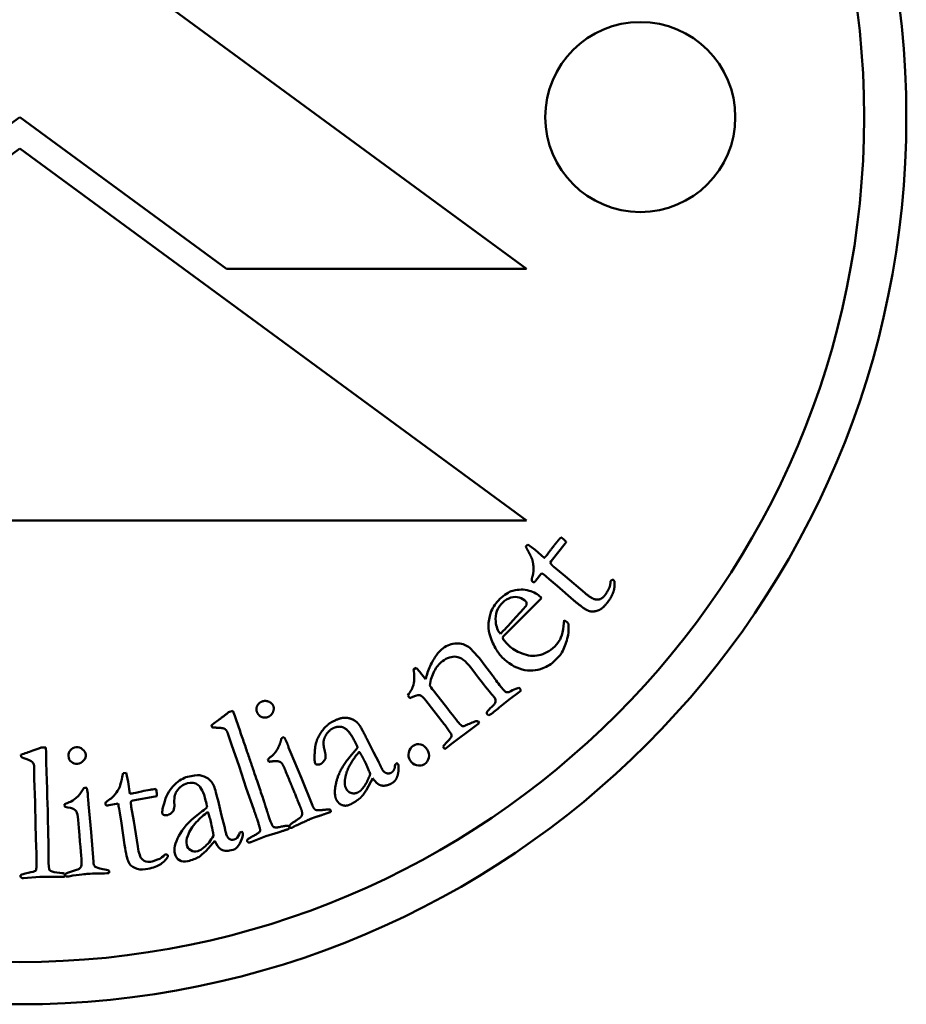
# Model space of a CAD drawing. Header units: millimetres. Extents: x 1031 to 5373, y 1464 to 3266.
# Tile 4 of 8: x 3164 to 3185, y 1737 to 1761. Entities that reach past the tile are written whole.
import ezdxf

# ---------------------------------------------------------------- set-up
doc = ezdxf.new("R2010")
doc.units = ezdxf.units.MM
doc.layers.add('Visibile (ISO)', color=7, linetype='Continuous', lineweight=50)

msp = doc.modelspace()

# ---------------------------------------------------------------- linework, layer by layer
at = {"layer": 'Visibile (ISO)'}
for p, q in [((3176.107, 1754.762), (3164.107, 1763.563)), ((3159.204, 1754.763), (3164.102, 1758.355)), ((3164.102, 1758.355), (3169, 1754.762)), ((3152.107, 1748.81), (3164.107, 1757.61)), ((3164.107, 1757.61), (3176.108, 1748.81)), ((3169, 1754.762), (3176.107, 1754.762)), ((3176.108, 1748.81), (3152.107, 1748.81)), ((3176.09, 1748.187), (3176.139, 1748.241)), ((3176.139, 1748.241), (3176.313, 1748.108)), ((3177.024, 1748.262), (3176.689, 1747.841)), ((3177.049, 1748.291), (3177.024, 1748.262)), ((3176.313, 1748.108), (3176.527, 1747.919)), ((3176.689, 1747.841), (3176.666, 1747.806)), ((3176.755, 1747.706), (3177.024, 1747.489)), ((3176.442, 1747.533), (3176.327, 1747.385)), ((3176.469, 1747.561), (3176.442, 1747.533)), ((3176.643, 1747.421), (3176.572, 1747.481)), ((3177.024, 1747.489), (3177.487, 1747.092)), ((3176.327, 1747.385), (3176.318, 1747.369)), ((3176.833, 1747.263), (3176.643, 1747.421)), ((3177.223, 1746.92), (3176.833, 1747.263)), ((3178.096, 1747.369), (3178.11, 1747.385)), ((3178.175, 1747.391), (3178.186, 1747.379)), ((3175.809, 1746.316), (3176.465, 1746.971)), ((3176.465, 1746.971), (3176.443, 1746.993)), ((3175.685, 1746.194), (3175.809, 1746.316)), ((3177.002, 1746.446), (3176.976, 1746.232)), ((3177.075, 1746.39), (3177.002, 1746.446)), ((3175.563, 1746.202), (3175.487, 1746.127)), ((3175.603, 1745.939), (3175.585, 1745.954)), ((3175.62, 1745.922), (3175.603, 1745.939)), ((3175.696, 1745.841), (3175.62, 1745.922)), ((3175.31, 1745.128), (3175.098, 1745.404)), ((3173.494, 1745.322), (3173.431, 1745.277)), ((3173.689, 1745.081), (3173.595, 1745.203)), ((3174.786, 1745.328), (3174.895, 1745.179)), ((3174.895, 1745.179), (3174.967, 1745.084)), ((3173.716, 1745.05), (3173.689, 1745.081)), ((3173.293, 1744.667), (3173.344, 1744.601)), ((3174.243, 1744.347), (3173.925, 1744.749)), ((3175.696, 1744.566), (3175.94, 1744.747)), ((3175.951, 1744.827), (3175.939, 1744.841)), ((3175.94, 1744.747), (3175.975, 1744.774)), ((3173.724, 1744.545), (3174.158, 1743.988)), ((3175.462, 1744.376), (3175.696, 1744.566)), ((3169.051, 1744.266), (3169.154, 1744.302)), ((3169.154, 1744.302), (3169.196, 1744.181)), ((3175.176, 1744.223), (3175.217, 1744.192)), ((3168.66, 1743.911), (3168.643, 1743.96)), ((3174.794, 1743.864), (3174.986, 1744.011)), ((3174.986, 1744.011), (3174.959, 1744.05)), ((3169.116, 1743.508), (3169.032, 1743.765)), ((3174.229, 1743.892), (3174.276, 1743.823)), ((3174.394, 1743.566), (3174.794, 1743.864)), ((3169.298, 1742.988), (3169.116, 1743.508)), ((3170.338, 1743.67), (3170.365, 1743.679)), ((3172.319, 1743.652), (3172.48, 1743.324)), ((3164.132, 1743.26), (3164.134, 1743.209)), ((3164.722, 1743.434), (3164.613, 1743.431)), ((3164.726, 1743.307), (3164.722, 1743.434)), ((3170.472, 1743.436), (3170.519, 1743.323)), ((3170.519, 1743.323), (3170.776, 1742.71)), ((3172.48, 1743.324), (3172.605, 1743.087)), ((3174.152, 1743.416), (3174.175, 1743.395)), ((3174.175, 1743.395), (3174.22, 1743.43)), ((3170.002, 1743.092), (3169.978, 1743.155)), ((3172.99, 1742.982), (3172.997, 1743.026)), ((3164.445, 1742.958), (3164.448, 1742.688)), ((3166.626, 1742.836), (3166.553, 1742.827)), ((3166.67, 1742.623), (3166.626, 1742.836)), ((3169.47, 1742.468), (3169.298, 1742.988)), ((3164.448, 1742.688), (3164.467, 1742.138)), ((3166.71, 1742.34), (3166.67, 1742.623)), ((3170.776, 1742.71), (3171.039, 1742.057)), ((3172.463, 1742.706), (3172.315, 1742.428)), ((3165.692, 1742.477), (3165.663, 1742.477)), ((3169.647, 1741.966), (3169.47, 1742.468)), ((3164.467, 1742.138), (3164.476, 1741.59)), ((3165.166, 1742.094), (3165.169, 1742.026)), ((3165.732, 1742.092), (3165.721, 1742.214)), ((3165.794, 1741.43), (3165.732, 1742.092)), ((3166.21, 1742.065), (3166.393, 1742.102)), ((3166.393, 1742.102), (3166.432, 1742.106)), ((3166.741, 1742.163), (3166.781, 1742.175)), ((3166.781, 1742.175), (3167.31, 1742.275)), ((3167.31, 1742.275), (3167.348, 1742.281)), ((3168.883, 1741.824), (3168.8, 1742.18)), ((3166.192, 1742.06), (3166.21, 1742.065)), ((3166.458, 1741.978), (3166.472, 1741.886)), ((3166.472, 1741.886), (3166.514, 1741.643)), ((3166.806, 1741.689), (3166.744, 1742.029)), ((3166.514, 1741.643), (3166.586, 1741.128)), ((3166.897, 1741.086), (3166.806, 1741.689)), ((3168.951, 1741.565), (3168.883, 1741.824)), ((3164.476, 1741.59), (3164.494, 1741.057)), ((3165.85, 1740.729), (3165.794, 1741.43)), ((3169.319, 1741.418), (3169.303, 1741.376)), ((3170.222, 1741.425), (3169.934, 1741.336)), ((3168.52, 1740.988), (3168.727, 1741.226)), ((3169.934, 1741.336), (3169.574, 1741.193)), ((3167.561, 1740.903), (3167.54, 1740.899)), ((3167.614, 1740.848), (3167.614, 1740.864)), ((3164.193, 1740.342), (3164.58, 1740.371)), ((3164.58, 1740.371), (3164.881, 1740.37))]:
    msp.add_line(p, q, dxfattribs=at)
for centre, radius in [((3164.102, 1758.355), 21), ((3164.102, 1758.355), 20), ((3178.802, 1758.355), 2.25)]:
    msp.add_circle(centre, radius, dxfattribs=at)
for centre, start, end in [((3175.521, 1746.237), 49.8118, 54.385), ((3164.849, 1741.721), 9.086, 13.6593)]:
    msp.add_arc(centre, 1.629, start, end, dxfattribs=at)
for points, degree in [([(3176.832, 1748.305), (3176.863, 1748.34), (3176.923, 1748.408)], 2), ([(3176.923, 1748.408), (3176.962, 1748.382), (3176.984, 1748.363)], 2), ([(3176.984, 1748.363), (3177.006, 1748.345), (3177.049, 1748.291)], 2), ([(3176.158, 1748.058), (3176.108, 1748.148), (3176.09, 1748.187)], 2), ([(3176.565, 1747.959), (3176.603, 1748.005), (3176.704, 1748.141)], 2), ([(3176.704, 1748.141), (3176.769, 1748.229), (3176.832, 1748.305)], 2), ([(3176.241, 1747.886), (3176.222, 1747.936), (3176.158, 1748.058)], 2), ([(3176.527, 1747.919), (3176.558, 1747.952), (3176.565, 1747.959)], 2), ([(3176.256, 1747.513), (3176.274, 1747.576), (3176.269, 1747.787), (3176.241, 1747.886)], 2), ([(3176.666, 1747.806), (3176.698, 1747.755), (3176.755, 1747.706)], 2), ([(3176.254, 1747.355), (3176.232, 1747.373), (3176.226, 1747.422), (3176.256, 1747.513)], 2), ([(3176.318, 1747.369), (3176.301, 1747.349), (3176.266, 1747.345), (3176.254, 1747.355)], 2), ([(3177.95, 1747.02), (3177.989, 1747.066), (3178.068, 1747.216)], 2), ([(3178.186, 1747.379), (3178.205, 1747.233), (3178.115, 1746.973), (3177.977, 1746.81)], 2), ([(3178.068, 1747.216), (3178.09, 1747.262), (3178.096, 1747.369)], 2), ([(3175.783, 1747.142), (3175.681, 1747.115), (3175.579, 1747.051), (3175.476, 1746.95)], 3), ([(3177.487, 1747.092), (3177.672, 1746.936), (3177.772, 1746.933)], 2), ([(3177.772, 1746.933), (3177.872, 1746.927), (3177.95, 1747.02)], 2), ([(3175.476, 1746.95), (3175.383, 1746.858), (3175.314, 1746.762), (3175.272, 1746.662)], 3), ([(3175.376, 1746.419), (3175.359, 1746.589), (3175.415, 1746.737), (3175.542, 1746.862)], 3), ([(3176.109, 1746.814), (3176.105, 1746.798), (3176.082, 1746.767), (3176.04, 1746.721)], 3), ([(3176.084, 1746.899), (3176.1, 1746.883), (3176.108, 1746.855), (3176.109, 1746.814)], 3), ([(3177.977, 1746.81), (3177.88, 1746.695), (3177.649, 1746.635), (3177.467, 1746.714), (3177.223, 1746.92)], 2), ([(3175.272, 1746.662), (3175.243, 1746.593), (3175.221, 1746.5), (3175.207, 1746.383)], 3), ([(3176.04, 1746.721), (3175.779, 1746.431), (3175.62, 1746.258), (3175.563, 1746.202)], 3), ([(3175.207, 1746.383), (3175.198, 1746.299), (3175.206, 1746.213), (3175.232, 1746.124)], 3), ([(3175.487, 1746.127), (3175.426, 1746.19), (3175.388, 1746.288), (3175.376, 1746.419)], 3), ([(3177.098, 1746.363), (3177.091, 1746.372), (3177.083, 1746.382), (3177.075, 1746.39)], 3), ([(3175.534, 1746.035), (3175.584, 1746.091), (3175.634, 1746.144), (3175.685, 1746.194)], 3), ([(3175.585, 1745.954), (3175.574, 1745.965), (3175.557, 1745.992), (3175.534, 1746.035)], 3), ([(3174.127, 1745.778), (3174.079, 1745.741), (3174.039, 1745.703), (3174.008, 1745.664)], 3), ([(3174.117, 1745.475), (3174.224, 1745.558), (3174.332, 1745.593), (3174.442, 1745.581)], 3), ([(3174.442, 1745.581), (3174.55, 1745.57), (3174.665, 1745.486), (3174.786, 1745.328)], 3), ([(3176.773, 1745.486), (3176.859, 1745.571), (3176.916, 1745.636), (3176.944, 1745.683)], 3), ([(3176.496, 1745.308), (3176.603, 1745.35), (3176.695, 1745.409), (3176.773, 1745.486)], 3), ([(3173.431, 1745.277), (3173.455, 1745.146), (3173.453, 1745.027), (3173.427, 1744.92)], 3), ([(3173.595, 1745.203), (3173.576, 1745.228), (3173.543, 1745.267), (3173.494, 1745.322)], 3), ([(3173.737, 1745.125), (3173.73, 1745.095), (3173.723, 1745.07), (3173.716, 1745.05)], 3), ([(3173.427, 1744.92), (3173.409, 1744.843), (3173.365, 1744.759), (3173.293, 1744.667)], 3), ([(3173.925, 1744.749), (3173.893, 1744.79), (3173.857, 1744.84), (3173.815, 1744.9)], 3), ([(3174.967, 1745.084), (3175.141, 1744.861), (3175.251, 1744.723), (3175.298, 1744.67)], 3), ([(3175.605, 1744.752), (3175.581, 1744.77), (3175.535, 1744.822), (3175.47, 1744.907)], 3), ([(3173.344, 1744.601), (3173.444, 1744.656), (3173.523, 1744.678), (3173.583, 1744.669)], 3), ([(3173.583, 1744.669), (3173.619, 1744.662), (3173.666, 1744.621), (3173.724, 1744.545)], 3), ([(3175.298, 1744.67), (3175.32, 1744.647), (3175.334, 1744.631), (3175.342, 1744.622)], 3), ([(3175.689, 1744.741), (3175.653, 1744.737), (3175.625, 1744.741), (3175.605, 1744.752)], 3), ([(3175.939, 1744.841), (3175.903, 1744.849), (3175.82, 1744.815), (3175.689, 1744.741)], 3), ([(3175.975, 1744.774), (3175.968, 1744.797), (3175.96, 1744.815), (3175.951, 1744.827)], 3), ([(3169.723, 1744.27), (3169.693, 1744.342), (3169.759, 1744.487), (3169.836, 1744.519)], 2), ([(3169.836, 1744.519), (3169.915, 1744.552), (3170.081, 1744.486), (3170.108, 1744.421)], 2), ([(3170.108, 1744.421), (3170.135, 1744.356), (3170.066, 1744.19), (3169.987, 1744.157)], 2), ([(3175.285, 1744.398), (3175.227, 1744.347), (3175.188, 1744.302), (3175.167, 1744.261)], 3), ([(3175.342, 1744.622), (3175.357, 1744.602), (3175.368, 1744.573), (3175.375, 1744.532)], 3), ([(3168.763, 1744.048), (3168.862, 1744.121), (3169.051, 1744.266)], 2), ([(3169.196, 1744.181), (3169.816, 1742.39), (3169.926, 1742.04)], 2), ([(3169.987, 1744.157), (3169.907, 1744.124), (3169.758, 1744.186), (3169.723, 1744.27)], 2), ([(3174.548, 1743.966), (3174.506, 1744.01), (3174.404, 1744.137), (3174.243, 1744.347)], 3), ([(3175.167, 1744.261), (3175.168, 1744.243), (3175.171, 1744.23), (3175.176, 1744.223)], 3), ([(3175.217, 1744.192), (3175.294, 1744.244), (3175.376, 1744.306), (3175.462, 1744.376)], 3), ([(3168.643, 1743.96), (3168.697, 1744.001), (3168.763, 1744.048)], 2), ([(3171.103, 1743.053), (3171.075, 1743.106), (3171.109, 1743.6), (3171.359, 1743.966), (3171.488, 1744.033)], 2), ([(3171.488, 1744.033), (3171.663, 1744.123), (3171.867, 1744.147), (3172.081, 1744.056), (3172.144, 1743.968)], 2), ([(3172.144, 1743.968), (3172.176, 1743.929), (3172.319, 1743.652)], 2), ([(3174.158, 1743.988), (3174.188, 1743.95), (3174.211, 1743.917), (3174.229, 1743.892)], 3), ([(3174.593, 1743.938), (3174.581, 1743.94), (3174.566, 1743.949), (3174.548, 1743.966)], 3), ([(3174.959, 1744.05), (3174.936, 1744.062), (3174.91, 1744.062), (3174.881, 1744.049)], 3), ([(3168.846, 1743.898), (3168.712, 1743.904), (3168.66, 1743.911)], 2), ([(3169.032, 1743.765), (3169.006, 1743.841), (3168.936, 1743.891), (3168.846, 1743.898)], 2), ([(3171.522, 1743.887), (3171.379, 1743.813), (3171.314, 1743.639)], 2), ([(3172.034, 1743.587), (3171.899, 1743.848), (3171.659, 1743.957), (3171.522, 1743.887)], 2), ([(3170.108, 1743.262), (3170.171, 1743.328), (3170.28, 1743.539), (3170.302, 1743.649)], 2), ([(3170.302, 1743.649), (3170.324, 1743.664), (3170.338, 1743.67)], 2), ([(3170.365, 1743.679), (3170.418, 1743.58), (3170.437, 1743.534)], 2), ([(3170.437, 1743.534), (3170.442, 1743.522), (3170.472, 1743.436)], 2), ([(3171.314, 1743.639), (3171.274, 1743.53), (3171.335, 1743.316)], 2), ([(3172.106, 1743.437), (3172.076, 1743.506), (3172.034, 1743.587)], 2), ([(3174.221, 1743.561), (3174.185, 1743.523), (3174.155, 1743.488), (3174.131, 1743.456)], 3), ([(3174.22, 1743.43), (3174.245, 1743.449), (3174.303, 1743.494), (3174.394, 1743.566)], 3), ([(3164.273, 1743.309), (3164.222, 1743.292), (3164.175, 1743.276), (3164.132, 1743.26)], 3), ([(3164.613, 1743.431), (3164.464, 1743.376), (3164.351, 1743.335), (3164.273, 1743.309)], 3), ([(3164.783, 1741.045), (3164.783, 1741.289), (3164.764, 1742.043), (3164.726, 1743.307)], 3), ([(3169.978, 1743.155), (3170.099, 1743.25), (3170.108, 1743.262)], 2), ([(3171.335, 1743.316), (3171.351, 1743.257), (3171.348, 1743.177)], 2), ([(3172.148, 1743.333), (3172.035, 1743.213), (3171.829, 1742.852), (3171.807, 1742.674)], 2), ([(3171.908, 1743.192), (3172.073, 1743.388), (3172.106, 1743.437)], 2), ([(3172.232, 1743.187), (3172.204, 1743.242), (3172.148, 1743.333)], 2), ([(3174.131, 1743.456), (3174.139, 1743.438), (3174.145, 1743.425), (3174.152, 1743.416)], 3), ([(3164.134, 1743.209), (3164.165, 1743.194), (3164.223, 1743.171), (3164.307, 1743.141)], 3), ([(3170.303, 1743.071), (3170.283, 1743.091), (3170.164, 1743.12), (3170.002, 1743.092)], 2), ([(3170.394, 1742.892), (3170.333, 1743.038), (3170.303, 1743.071)], 2), ([(3171.14, 1743.031), (3171.112, 1743.034), (3171.103, 1743.053)], 2), ([(3171.235, 1743.045), (3171.191, 1743.023), (3171.14, 1743.031)], 2), ([(3171.348, 1743.177), (3171.288, 1743.073), (3171.235, 1743.045)], 2), ([(3171.603, 1742.198), (3171.531, 1742.338), (3171.675, 1742.913), (3171.908, 1743.192)], 2), ([(3172.406, 1742.811), (3172.287, 1743.08), (3172.232, 1743.187)], 2), ([(3172.605, 1743.087), (3172.631, 1743.039), (3172.645, 1743.005)], 2), ([(3172.645, 1743.005), (3172.674, 1742.944), (3172.688, 1742.916)], 2), ([(3172.997, 1743.026), (3173.006, 1743.037), (3173.036, 1743.064)], 2), ([(3173.036, 1743.064), (3173.061, 1743.042), (3173.067, 1743.031)], 2), ([(3173.067, 1743.031), (3173.083, 1743.001), (3173.075, 1742.897)], 2), ([(3166.553, 1742.827), (3166.545, 1742.8), (3166.535, 1742.753), (3166.521, 1742.685)], 3), ([(3170.763, 1741.99), (3170.7, 1742.155), (3170.394, 1742.892)], 2), ([(3172.251, 1742.5), (3172.341, 1742.62), (3172.406, 1742.811)], 2), ([(3172.688, 1742.916), (3172.723, 1742.849), (3172.783, 1742.828)], 2), ([(3172.783, 1742.828), (3172.844, 1742.807), (3172.897, 1742.834)], 2), ([(3172.897, 1742.834), (3172.975, 1742.875), (3172.99, 1742.982)], 2), ([(3173.075, 1742.897), (3173.063, 1742.762), (3173.012, 1742.674)], 2), ([(3166.521, 1742.685), (3166.5, 1742.596), (3166.483, 1742.535), (3166.471, 1742.501)], 3), ([(3167.818, 1742.393), (3167.886, 1742.497), (3167.972, 1742.561), (3168.076, 1742.588)], 3), ([(3171.807, 1742.674), (3171.795, 1742.588), (3171.803, 1742.517), (3171.832, 1742.462)], 3), ([(3172.623, 1742.549), (3172.552, 1742.58), (3172.463, 1742.706)], 2), ([(3172.891, 1742.574), (3172.744, 1742.498), (3172.623, 1742.549)], 2), ([(3173.012, 1742.674), (3172.977, 1742.618), (3172.891, 1742.574)], 2), ([(3165.663, 1742.477), (3165.653, 1742.477), (3165.639, 1742.474), (3165.622, 1742.469)], 3), ([(3165.717, 1742.318), (3165.714, 1742.351), (3165.705, 1742.404), (3165.692, 1742.477)], 3), ([(3165.721, 1742.214), (3165.719, 1742.275), (3165.717, 1742.309), (3165.717, 1742.318)], 3), ([(3166.764, 1742.346), (3166.758, 1742.345), (3166.74, 1742.343), (3166.71, 1742.34)], 3), ([(3166.989, 1742.392), (3166.878, 1742.367), (3166.804, 1742.352), (3166.764, 1742.346)], 3), ([(3167.192, 1742.432), (3167.128, 1742.422), (3167.06, 1742.409), (3166.989, 1742.392)], 3), ([(3167.329, 1742.452), (3167.269, 1742.444), (3167.223, 1742.437), (3167.192, 1742.432)], 3), ([(3167.346, 1742.378), (3167.343, 1742.397), (3167.337, 1742.421), (3167.329, 1742.452)], 3), ([(3167.348, 1742.281), (3167.35, 1742.327), (3167.349, 1742.359), (3167.346, 1742.378)], 3), ([(3167.765, 1742.074), (3167.758, 1742.222), (3167.775, 1742.329), (3167.818, 1742.393)], 3), ([(3168.8, 1742.18), (3168.748, 1742.382), (3168.715, 1742.497), (3168.7, 1742.528)], 3), ([(3171.832, 1742.462), (3171.874, 1742.381), (3172.037, 1742.331), (3172.12, 1742.374)], 2), ([(3172.12, 1742.374), (3172.185, 1742.408), (3172.251, 1742.5)], 2), ([(3172.315, 1742.428), (3172.23, 1742.297), (3172.175, 1742.245)], 2), ([(3165.322, 1742.157), (3165.314, 1742.151), (3165.262, 1742.13), (3165.166, 1742.094)], 3), ([(3166.744, 1742.029), (3166.736, 1742.079), (3166.735, 1742.124), (3166.741, 1742.163)], 3), ([(3167.747, 1741.936), (3167.761, 1741.987), (3167.767, 1742.034), (3167.765, 1742.074)], 3), ([(3168.507, 1742.181), (3168.522, 1742.122), (3168.534, 1742.068), (3168.543, 1742.018)], 3), ([(3171.945, 1742.091), (3171.839, 1742.036), (3171.655, 1742.098), (3171.603, 1742.198)], 2), ([(3172.175, 1742.245), (3172.088, 1742.165), (3171.945, 1742.091)], 2), ([(3165.45, 1741.916), (3165.463, 1741.889), (3165.474, 1741.823), (3165.484, 1741.718)], 3), ([(3167.48, 1741.87), (3167.483, 1741.856), (3167.493, 1741.847), (3167.511, 1741.84)], 3), ([(3167.511, 1741.84), (3167.543, 1741.827), (3167.575, 1741.825), (3167.607, 1741.833)], 3), ([(3167.607, 1741.833), (3167.646, 1741.843), (3167.692, 1741.877), (3167.747, 1741.936)], 3), ([(3168.543, 1742.018), (3168.515, 1741.991), (3168.432, 1741.926), (3168.296, 1741.824)], 3), ([(3168.561, 1741.908), (3168.584, 1741.84), (3168.6, 1741.786), (3168.61, 1741.746)], 3), ([(3169.79, 1741.52), (3169.773, 1741.602), (3169.647, 1741.966)], 2), ([(3169.926, 1742.04), (3169.99, 1741.834), (3169.994, 1741.822)], 2), ([(3170.787, 1741.831), (3170.804, 1741.892), (3170.763, 1741.99)], 2), ([(3171.25, 1741.833), (3171.067, 1741.773), (3171.009, 1741.75)], 2), ([(3171.039, 1742.057), (3171.069, 1741.977), (3171.15, 1741.938), (3171.303, 1741.956)], 2), ([(3171.469, 1741.909), (3171.384, 1741.877), (3171.25, 1741.833)], 2), ([(3171.303, 1741.956), (3171.399, 1741.968), (3171.447, 1741.968)], 2), ([(3171.447, 1741.968), (3171.46, 1741.957), (3171.465, 1741.945)], 2), ([(3171.465, 1741.945), (3171.47, 1741.933), (3171.469, 1741.909)], 2), ([(3165.484, 1741.718), (3165.532, 1741.189), (3165.559, 1740.865), (3165.566, 1740.747)], 3), ([(3168.61, 1741.746), (3168.63, 1741.669), (3168.658, 1741.534), (3168.695, 1741.341)], 3), ([(3169.994, 1741.822), (3170.079, 1741.576), (3170.108, 1741.556)], 2), ([(3170.497, 1741.548), (3170.484, 1741.579), (3170.517, 1741.613)], 2), ([(3170.517, 1741.613), (3170.523, 1741.621), (3170.716, 1741.751)], 2), ([(3171.009, 1741.75), (3170.983, 1741.739), (3170.673, 1741.598)], 2), ([(3170.716, 1741.751), (3170.777, 1741.794), (3170.787, 1741.831)], 2), ([(3168.971, 1741.476), (3168.967, 1741.5), (3168.96, 1741.53), (3168.951, 1741.565)], 3), ([(3168.993, 1741.38), (3168.988, 1741.4), (3168.981, 1741.432), (3168.971, 1741.476)], 3), ([(3169.066, 1741.273), (3169.03, 1741.296), (3169.006, 1741.331), (3168.993, 1741.38)], 3), ([(3169.303, 1741.376), (3169.277, 1741.309), (3169.236, 1741.268), (3169.179, 1741.253)], 3), ([(3169.365, 1741.446), (3169.342, 1741.432), (3169.326, 1741.423), (3169.319, 1741.418)], 3), ([(3169.389, 1741.406), (3169.387, 1741.414), (3169.379, 1741.428), (3169.365, 1741.446)], 3), ([(3169.366, 1741.274), (3169.387, 1741.34), (3169.394, 1741.384), (3169.389, 1741.406)], 3), ([(3169.492, 1741.214), (3169.484, 1741.238), (3169.507, 1741.268), (3169.774, 1741.416), (3169.805, 1741.462), (3169.79, 1741.52)], 2), ([(3170.108, 1741.556), (3170.148, 1741.526), (3170.427, 1741.587), (3170.457, 1741.581)], 2), ([(3170.453, 1741.497), (3170.438, 1741.492), (3170.222, 1741.425)], 2), ([(3170.484, 1741.557), (3170.493, 1741.533), (3170.48, 1741.506), (3170.453, 1741.497)], 2), ([(3170.457, 1741.581), (3170.477, 1741.577), (3170.484, 1741.557)], 2), ([(3170.516, 1741.528), (3170.501, 1741.538), (3170.497, 1741.548)], 2), ([(3170.555, 1741.536), (3170.543, 1741.531), (3170.516, 1741.528)], 2), ([(3170.673, 1741.598), (3170.611, 1741.57), (3170.555, 1741.536)], 2), ([(3168.057, 1741.13), (3168.042, 1741.191), (3168.05, 1741.261), (3168.081, 1741.343)], 3), ([(3168.695, 1741.341), (3168.624, 1741.227), (3168.55, 1741.137), (3168.474, 1741.073)], 3), ([(3168.727, 1741.226), (3168.766, 1741.131), (3168.806, 1741.068), (3168.848, 1741.037)], 3), ([(3169.179, 1741.253), (3169.14, 1741.243), (3169.103, 1741.25), (3169.066, 1741.273)], 3), ([(3169.254, 1741.071), (3169.301, 1741.121), (3169.338, 1741.188), (3169.366, 1741.274)], 3), ([(3169.515, 1741.189), (3169.499, 1741.194), (3169.492, 1741.214)], 2), ([(3169.574, 1741.193), (3169.538, 1741.177), (3169.515, 1741.189)], 2), ([(3164.494, 1741.057), (3164.502, 1740.801), (3164.503, 1740.645), (3164.498, 1740.59)], 3), ([(3164.782, 1740.817), (3164.782, 1740.825), (3164.782, 1740.901), (3164.783, 1741.045)], 3), ([(3167.009, 1740.78), (3166.96, 1740.825), (3166.923, 1740.927), (3166.897, 1741.086)], 3), ([(3168.474, 1741.073), (3168.417, 1741.023), (3168.365, 1740.992), (3168.318, 1740.98)], 3), ([(3168.343, 1740.841), (3168.386, 1740.867), (3168.445, 1740.916), (3168.52, 1740.988)], 3), ([(3168.848, 1741.037), (3168.918, 1740.985), (3169.007, 1740.973), (3169.114, 1741.001)], 3), ([(3169.114, 1741.001), (3169.176, 1741.017), (3169.223, 1741.04), (3169.254, 1741.071)], 3), ([(3164.812, 1740.529), (3164.797, 1740.548), (3164.787, 1740.643), (3164.782, 1740.817)], 3), ([(3165.566, 1740.747), (3165.573, 1740.677), (3165.565, 1740.624), (3165.542, 1740.589)], 3), ([(3167.202, 1740.729), (3167.121, 1740.717), (3167.057, 1740.734), (3167.009, 1740.78)], 3), ([(3167.419, 1740.801), (3167.313, 1740.76), (3167.241, 1740.736), (3167.202, 1740.729)], 3), ([(3167.54, 1740.899), (3167.491, 1740.848), (3167.45, 1740.815), (3167.419, 1740.801)], 3), ([(3168.084, 1740.743), (3168.188, 1740.769), (3168.274, 1740.802), (3168.343, 1740.841)], 3), ([(3165.171, 1740.418), (3165.17, 1740.431), (3165.164, 1740.442), (3165.152, 1740.448)], 3), ([(3165.219, 1740.461), (3165.191, 1740.446), (3165.178, 1740.427), (3165.18, 1740.405)], 3), ([(3165.45, 1740.534), (3165.301, 1740.489), (3165.224, 1740.464), (3165.219, 1740.461)], 3), ([(3165.363, 1740.4), (3165.588, 1740.428), (3165.71, 1740.442), (3165.729, 1740.444)], 3), ([(3165.542, 1740.589), (3165.528, 1740.567), (3165.497, 1740.548), (3165.45, 1740.534)], 3), ([(3165.729, 1740.444), (3165.771, 1740.448), (3165.856, 1740.45), (3165.984, 1740.451)], 3), ([(3165.984, 1740.451), (3166.078, 1740.453), (3166.155, 1740.456), (3166.216, 1740.459)], 3), ([(3166.213, 1740.522), (3166.182, 1740.531), (3166.135, 1740.542), (3166.072, 1740.553)], 3), ([(3166.223, 1740.494), (3166.222, 1740.502), (3166.219, 1740.512), (3166.213, 1740.522)], 3), ([(3166.216, 1740.459), (3166.221, 1740.474), (3166.224, 1740.485), (3166.223, 1740.494)], 3), ([(3164.122, 1740.386), (3164.122, 1740.372), (3164.127, 1740.362), (3164.136, 1740.355)], 3), ([(3164.136, 1740.355), (3164.148, 1740.344), (3164.168, 1740.339), (3164.193, 1740.342)], 3), ([(3164.881, 1740.37), (3165.032, 1740.369), (3165.113, 1740.369), (3165.123, 1740.369)], 3), ([(3165.18, 1740.405), (3165.181, 1740.398), (3165.185, 1740.39), (3165.193, 1740.38)], 3), ([(3165.193, 1740.38), (3165.21, 1740.376), (3165.224, 1740.375), (3165.232, 1740.376)], 3), ([(3165.232, 1740.376), (3165.275, 1740.386), (3165.318, 1740.395), (3165.363, 1740.4)], 3)]:
    msp.add_open_spline(points, degree=degree, dxfattribs=at)
for points, knots in [([(3178.11, 1747.385), (3178.118, 1747.396), (3178.129, 1747.402), (3178.153, 1747.404), (3178.165, 1747.4), (3178.175, 1747.391)], [0, 0, 0, 0, 0.004037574, 0.004037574, 0.008075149, 0.008075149, 0.008075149, 0.008075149]), ([(3175.542, 1746.862), (3175.602, 1746.921), (3175.667, 1746.962), (3175.804, 1747.004), (3175.871, 1747.004), (3176.001, 1746.962), (3176.05, 1746.934), (3176.084, 1746.899)], [-0.03888534, -0.03888534, -0.03888534, -0.03888534, -0.02592356, -0.02592356, -0.01296178, -0.01296178, 0, 0, 0, 0]), ([(3176.443, 1746.993), (3176.379, 1747.059), (3176.287, 1747.109), (3176.047, 1747.18), (3175.919, 1747.179), (3175.783, 1747.142)], [-0.09692231, -0.09692231, -0.09692231, -0.09692231, -0.04846115, -0.04846115, 0, 0, 0, 0]), ([(3176.944, 1745.683), (3177, 1745.781), (3177.042, 1745.891), (3177.102, 1746.135), (3177.111, 1746.251), (3177.098, 1746.363)], [-0.128634, -0.128634, -0.128634, -0.128634, -0.064317, -0.064317, -0.0000001, -0.0000001, -0.0000001, -0.0000001]), ([(3175.232, 1746.124), (3175.268, 1745.992), (3175.313, 1745.879), (3175.426, 1745.693), (3175.477, 1745.622), (3175.525, 1745.574)], [-0.1276071, -0.1276071, -0.1276071, -0.1276071, -0.0638036, -0.0638036, 0, 0, 0, 0]), ([(3176.976, 1746.232), (3176.952, 1746.12), (3176.927, 1746.041), (3176.876, 1745.944), (3176.833, 1745.888), (3176.774, 1745.822)], [-0.1198746, -0.1198746, -0.1198746, -0.1198746, -0.0599373, -0.0599373, 0, 0, 0, 0]), ([(3175.098, 1745.404), (3174.932, 1745.621), (3174.81, 1745.758), (3174.655, 1745.871), (3174.56, 1745.898), (3174.334, 1745.894), (3174.227, 1745.855), (3174.127, 1745.778)], [-0.1500983, -0.1500983, -0.1500983, -0.1500983, -0.1000656, -0.1000656, -0.0500328, -0.0500328, 0, 0, 0, 0]), ([(3176.774, 1745.822), (3176.653, 1745.71), (3176.528, 1745.641), (3176.272, 1745.589), (3176.139, 1745.603), (3175.863, 1745.713), (3175.762, 1745.774), (3175.696, 1745.841)], [-0.1066699, -0.1066699, -0.1066699, -0.1066699, -0.0711133, -0.0711133, -0.0355566, -0.0355566, 0, 0, 0, 0]), ([(3174.008, 1745.664), (3173.959, 1745.605), (3173.91, 1745.528), (3173.81, 1745.34), (3173.769, 1745.237), (3173.737, 1745.125)], [-0.1367558, -0.1367558, -0.1367558, -0.1367558, -0.0683779, -0.0683779, 0, 0, 0, 0]), ([(3175.525, 1745.574), (3175.674, 1745.422), (3175.833, 1745.324), (3176.171, 1745.237), (3176.336, 1745.246), (3176.496, 1745.308)], [-0.07035639, -0.07035639, -0.07035639, -0.07035639, -0.03517819, -0.03517819, 0, 0, 0, 0]), ([(3173.815, 1744.9), (3173.833, 1745.03), (3173.868, 1745.143), (3173.97, 1745.334), (3174.036, 1745.413), (3174.117, 1745.475)], [-0.05588992, -0.05588992, -0.05588992, -0.05588992, -0.02794496, -0.02794496, 0, 0, 0, 0]), ([(3175.47, 1744.907), (3175.429, 1744.96), (3175.393, 1745.009), (3175.333, 1745.096), (3175.315, 1745.121), (3175.31, 1745.128)], [-0.02994731, -0.02994731, -0.02994731, -0.02994731, -0.01497366, -0.01497366, 0, 0, 0, 0]), ([(3175.375, 1744.532), (3175.367, 1744.502), (3175.358, 1744.48), (3175.338, 1744.449), (3175.317, 1744.427), (3175.285, 1744.398)], [-0.01508796, -0.01508796, -0.01508796, -0.01508796, -0.00754398, -0.00754398, 0, 0, 0, 0]), ([(3174.881, 1744.049), (3174.867, 1744.042), (3174.836, 1744.029), (3174.742, 1743.992), (3174.702, 1743.975), (3174.635, 1743.943), (3174.61, 1743.936), (3174.593, 1743.938)], [-0.01068858, -0.01068858, -0.01068858, -0.01068858, -0.00712572, -0.00712572, -0.00356286, -0.00356286, 0, 0, 0, 0]), ([(3174.276, 1743.823), (3174.316, 1743.77), (3174.334, 1743.731), (3174.326, 1743.679), (3174.289, 1743.631), (3174.221, 1743.561)], [-0.02892437, -0.02892437, -0.02892437, -0.02892437, -0.01446219, -0.01446219, 0, 0, 0, 0]), ([(3173.425, 1743.476), (3173.369, 1743.441), (3173.334, 1743.388), (3173.303, 1743.249), (3173.313, 1743.185), (3173.349, 1743.128)], [-0.03189277, -0.03189277, -0.03189277, -0.03189277, -0.01594639, -0.01594639, 0, 0, 0, 0]), ([(3173.755, 1743.385), (3173.716, 1743.446), (3173.665, 1743.486), (3173.538, 1743.519), (3173.479, 1743.51), (3173.425, 1743.476)], [-0.03442461, -0.03442461, -0.03442461, -0.03442461, -0.0172123, -0.0172123, 0, 0, 0, 0]), ([(3165.438, 1743.438), (3165.383, 1743.433), (3165.338, 1743.41), (3165.266, 1743.331), (3165.251, 1743.285), (3165.256, 1743.233)], [-0.02528468, -0.02528468, -0.02528468, -0.02528468, -0.01264234, -0.01264234, 0, 0, 0, 0]), ([(3165.256, 1743.233), (3165.261, 1743.173), (3165.285, 1743.126), (3165.367, 1743.057), (3165.416, 1743.042), (3165.473, 1743.047)], [-0.02699043, -0.02699043, -0.02699043, -0.02699043, -0.01349521, -0.01349521, 0, 0, 0, 0]), ([(3165.668, 1743.263), (3165.664, 1743.309), (3165.638, 1743.352), (3165.546, 1743.427), (3165.495, 1743.443), (3165.438, 1743.438)], [-0.02603281, -0.02603281, -0.02603281, -0.02603281, -0.01301641, -0.01301641, 0, 0, 0, 0]), ([(3165.473, 1743.047), (3165.53, 1743.052), (3165.578, 1743.078), (3165.655, 1743.17), (3165.672, 1743.216), (3165.668, 1743.263)], [-0.02466017, -0.02466017, -0.02466017, -0.02466017, -0.01233008, -0.01233008, 0, 0, 0, 0]), ([(3173.688, 1743.04), (3173.744, 1743.075), (3173.779, 1743.126), (3173.806, 1743.259), (3173.793, 1743.323), (3173.755, 1743.385)], [-0.03934134, -0.03934134, -0.03934134, -0.03934134, -0.01967067, -0.01967067, 0, 0, 0, 0]), ([(3164.307, 1743.141), (3164.363, 1743.118), (3164.4, 1743.096), (3164.434, 1743.05), (3164.444, 1743.012), (3164.445, 1742.958)], [-0.04895049, -0.04895049, -0.04895049, -0.04895049, -0.02447524, -0.02447524, 0, 0, 0, 0]), ([(3173.349, 1743.128), (3173.385, 1743.069), (3173.437, 1743.031), (3173.571, 1742.996), (3173.633, 1743.005), (3173.688, 1743.04)], [-0.03255729, -0.03255729, -0.03255729, -0.03255729, -0.01627864, -0.01627864, 0, 0, 0, 0]), ([(3168.7, 1742.528), (3168.673, 1742.594), (3168.627, 1742.65), (3168.502, 1742.741), (3168.437, 1742.768), (3168.301, 1742.783), (3168.203, 1742.77), (3168.075, 1742.738)], [-0.06843616, -0.06843616, -0.06843616, -0.06843616, -0.04562411, -0.04562411, -0.02281205, -0.02281205, 0, 0, 0, 0]), ([(3168.075, 1742.738), (3167.981, 1742.714), (3167.88, 1742.652), (3167.663, 1742.452), (3167.585, 1742.323), (3167.489, 1742.007), (3167.47, 1741.909), (3167.48, 1741.87)], [-0.02772351, -0.02772351, -0.02772351, -0.02772351, -0.01848234, -0.01848234, -0.00924117, -0.00924117, 0, 0, 0, 0]), ([(3168.076, 1742.588), (3168.175, 1742.613), (3168.26, 1742.599), (3168.4, 1742.492), (3168.459, 1742.37), (3168.507, 1742.181)], [-0.05817299, -0.05817299, -0.05817299, -0.05817299, -0.02908649, -0.02908649, 0, 0, 0, 0]), ([(3165.622, 1742.469), (3165.586, 1742.403), (3165.541, 1742.342), (3165.485, 1742.285), (3165.429, 1742.229), (3165.375, 1742.186), (3165.322, 1742.157)], [-0.04931049, -0.04931049, -0.04931049, -0.04931049, -0.02465525, -0.02465525, -0.02465525, 0, 0, 0, 0]), ([(3166.471, 1742.501), (3166.443, 1742.439), (3166.406, 1742.38), (3166.316, 1742.271), (3166.276, 1742.232), (3166.239, 1742.209)], [-0.0318266, -0.0318266, -0.0318266, -0.0318266, -0.0159133, -0.0159133, 0, 0, 0, 0]), ([(3166.239, 1742.209), (3166.185, 1742.176), (3166.153, 1742.152), (3166.135, 1742.125), (3166.132, 1742.109), (3166.135, 1742.09)], [-0.04055792, -0.04055792, -0.04055792, -0.04055792, -0.02027896, -0.02027896, 0, 0, 0, 0]), ([(3166.135, 1742.09), (3166.136, 1742.08), (3166.142, 1742.071), (3166.162, 1742.059), (3166.175, 1742.057), (3166.192, 1742.06)], [-0.01365169, -0.01365169, -0.01365169, -0.01365169, -0.00682585, -0.00682585, 0, 0, 0, 0]), ([(3165.169, 1742.026), (3165.278, 1742.012), (3165.35, 1741.994), (3165.42, 1741.951), (3165.442, 1741.932), (3165.45, 1741.916)], [-0.01406169, -0.01406169, -0.01406169, -0.01406169, -0.00703085, -0.00703085, 0, 0, 0, 0]), ([(3168.081, 1741.343), (3168.122, 1741.455), (3168.189, 1741.562), (3168.377, 1741.765), (3168.469, 1741.847), (3168.561, 1741.908)], [-0.05541355, -0.05541355, -0.05541355, -0.05541355, -0.02770678, -0.02770678, 0, 0, 0, 0]), ([(3168.296, 1741.824), (3168.102, 1741.678), (3167.961, 1741.517), (3167.781, 1741.165), (3167.749, 1741.026), (3167.775, 1740.924)], [-0.07392703, -0.07392703, -0.07392703, -0.07392703, -0.03696352, -0.03696352, 0, 0, 0, 0]), ([(3166.586, 1741.128), (3166.619, 1740.918), (3166.65, 1740.783), (3166.708, 1740.664), (3166.758, 1740.617), (3166.901, 1740.547), (3166.986, 1740.537), (3167.085, 1740.553)], [-0.08441882, -0.08441882, -0.08441882, -0.08441882, -0.05627921, -0.05627921, -0.02813961, -0.02813961, 0, 0, 0, 0]), ([(3167.614, 1740.864), (3167.612, 1740.877), (3167.606, 1740.888), (3167.586, 1740.902), (3167.574, 1740.905), (3167.561, 1740.903)], [-0.008075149, -0.008075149, -0.008075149, -0.008075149, -0.004037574, -0.004037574, 0, 0, 0, 0]), ([(3167.775, 1740.924), (3167.793, 1740.852), (3167.83, 1740.799), (3167.94, 1740.73), (3168.007, 1740.723), (3168.084, 1740.743)], [-0.0328976, -0.0328976, -0.0328976, -0.0328976, -0.0164488, -0.0164488, 0, 0, 0, 0]), ([(3168.318, 1740.98), (3168.258, 1740.964), (3168.203, 1740.971), (3168.104, 1741.028), (3168.072, 1741.071), (3168.057, 1741.13)], [-0.03087112, -0.03087112, -0.03087112, -0.03087112, -0.01543556, -0.01543556, 0, 0, 0, 0]), ([(3166.072, 1740.553), (3165.971, 1740.572), (3165.91, 1740.592), (3165.866, 1740.633), (3165.853, 1740.672), (3165.85, 1740.729)], [-0.02236669, -0.02236669, -0.02236669, -0.02236669, -0.01118335, -0.01118335, 0, 0, 0, 0]), ([(3167.085, 1740.553), (3167.225, 1740.575), (3167.335, 1740.61), (3167.494, 1740.702), (3167.561, 1740.766), (3167.614, 1740.848)], [-0.05209524, -0.05209524, -0.05209524, -0.05209524, -0.02604762, -0.02604762, 0, 0, 0, 0]), ([(3164.498, 1740.59), (3164.496, 1740.55), (3164.487, 1740.524), (3164.459, 1740.501), (3164.401, 1740.485), (3164.202, 1740.444), (3164.147, 1740.43), (3164.126, 1740.416), (3164.121, 1740.403), (3164.122, 1740.386)], [-0.3597269, -0.3597269, -0.3597269, -0.3597269, -0.2697952, -0.2697952, -0.1798634, -0.1798634, -0.0899317, -0.0899317, 0, 0, 0, 0]), ([(3165.152, 1740.448), (3165.134, 1740.458), (3165.078, 1740.467), (3164.889, 1740.484), (3164.831, 1740.502), (3164.812, 1740.529)], [-0.02356078, -0.02356078, -0.02356078, -0.02356078, -0.01178039, -0.01178039, 0, 0, 0, 0]), ([(3165.123, 1740.369), (3165.142, 1740.37), (3165.155, 1740.374), (3165.168, 1740.388), (3165.171, 1740.4), (3165.171, 1740.418)], [-0.007152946, -0.007152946, -0.007152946, -0.007152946, -0.003576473, -0.003576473, 0, 0, 0, 0])]:
    msp.add_open_spline(points, degree=3, knots=knots, dxfattribs=at)

doc.saveas('drawing.dxf')
